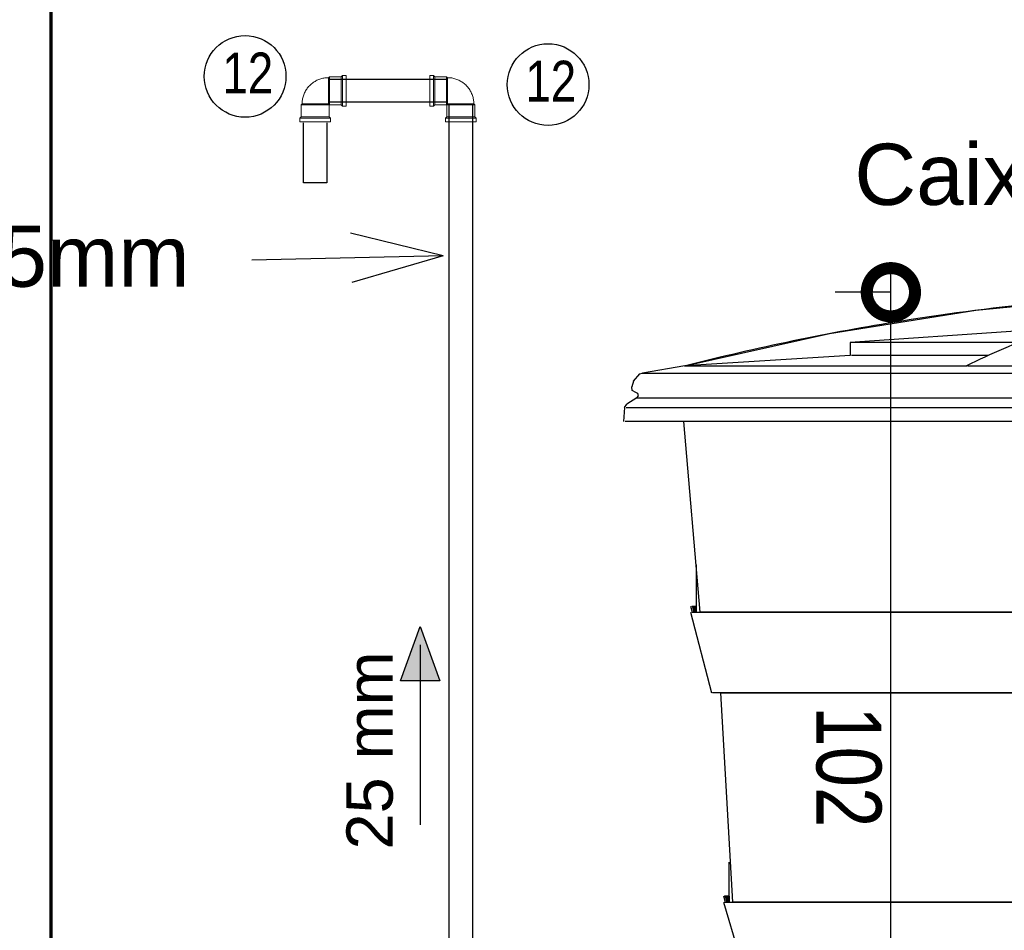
# Model space of a CAD drawing. Header units: millimetres. Extents: x -20654 to 2526, y -8238 to 977.
# Tile 170 of 219: x -10287.523 to -10286.462, y -4096.417 to -4095.435. Entities that reach past the tile are written whole.
import ezdxf

# ---------------------------------------------------------------- set-up
doc = ezdxf.new("R2010")
doc.units = ezdxf.units.MM
for name, color, linetype in [('A-WALL', 7, 'Continuous'), ('G-ANNO-TEXT', 7, 'Continuous'), ('P-PIPE', 7, 'Continuous'), ('P-PIPE-IDEN', 7, 'Continuous'), ('P-SANR-FIXT', 7, 'Continuous')]:
    doc.layers.add(name, color=color, linetype=linetype)
doc.styles.add('Arial_2', font='arial.ttf', dxfattribs={"height": 0.09})
doc.styles.add('Arial_4', font='arial.ttf', dxfattribs={"width": 0.8, "height": 0.07})
doc.styles.add('Arial_6', font='arial.ttf', dxfattribs={"width": 0.8, "height": 0.04})
doc.styles.add('Arial_7', font='arial.ttf', dxfattribs={"height": 0.05})
doc.dimstyles.new('COTAS', dxfattribs={"dimscale": 0.3048, "dimtxt": 0.07, "dimasz": 0.341207, "dimexe": 0.19685, "dimexo": 0.0625, "dimgap": 0.032808, "dimtad": 3, "dimdec": 0, "dimlfac": 100, "dimzin": 0, "dimdsep": 46, "dimtxsty": 'Arial_4', "dimblk1": 'DOTSMALL', "dimblk2": 'DOTSMALL', "dimsah": 1, "dimcen": 0.09, "dimdle": 0.065617, "dimazin": 0, "dimtfac": 1, "dimtdec": 0, "dimtmove": 0, "dimatfit": 0, "dimfxl": 0.328084, "dimfxlon": 1, "dimtvp": 1, "dimtfill": 1, "dimtolj": 1, "dimtzin": 0, "dimarcsym": 2})

# ---------------------------------------------------------------- blocks, each defined once
blk = doc.blocks.new('Joelho 45_90 - Agua Fria_Soldavel - MEP - Tigre - Standard-V10-Elevation 0 - a')
at = {"layer": 'P-PIPE', "lineweight": 18}
for p, q in [((-1.3878, 5.8901), (-1.3889, 5.889)), ((-1.3878, 5.8901), (-1.3878, 5.8599)), ((-1.3751, 5.8901), (-1.3878, 5.8901)), ((-1.3878, 5.8599), (-1.3878, 5.8901)), ((-1.3737, 5.8915), (-1.3751, 5.8901)), ((-1.3751, 5.8599), (-1.3751, 5.8901)), ((-1.3697, 5.8915), (-1.3737, 5.8915)), ((-1.3737, 5.8585), (-1.3737, 5.8915)), ((-1.3697, 5.8915), (-1.3697, 5.8585)), ((-1.3889, 5.861), (-1.3889, 5.889)), ((-1.3889, 5.889), (-1.3889, 5.861)), ((-1.4173, 5.8607), (-1.4183, 5.8596)), ((-1.3881, 5.8596), (-1.4183, 5.8596)), ((-1.4183, 5.8596), (-1.4183, 5.8469)), ((-1.4183, 5.8596), (-1.3881, 5.8596)), ((-1.4173, 5.8607), (-1.3892, 5.8607)), ((-1.3892, 5.8607), (-1.4173, 5.8607)), ((-1.3892, 5.8607), (-1.3897, 5.8607)), ((-1.3897, 5.8607), (-1.3892, 5.8607)), ((-1.3881, 5.8596), (-1.3892, 5.8607)), ((-1.3889, 5.8614), (-1.3889, 5.861)), ((-1.3889, 5.861), (-1.3889, 5.8614)), ((-1.3889, 5.861), (-1.3878, 5.8599)), ((-1.3881, 5.8469), (-1.3881, 5.8596)), ((-1.3878, 5.8599), (-1.3751, 5.8599)), ((-1.3751, 5.8599), (-1.3737, 5.8585)), ((-1.3737, 5.8585), (-1.3697, 5.8585)), ((-1.4183, 5.8469), (-1.4197, 5.8455)), ((-1.3881, 5.8469), (-1.4183, 5.8469)), ((-1.3867, 5.8455), (-1.3881, 5.8469)), ((-1.4197, 5.8455), (-1.4197, 5.8415)), ((-1.3867, 5.8455), (-1.4197, 5.8455)), ((-1.3867, 5.8415), (-1.4197, 5.8415)), ((-1.3867, 5.8415), (-1.3867, 5.8455))]:
    blk.add_line(p, q, dxfattribs=at)
at = {"layer": 'P-PIPE', "lineweight": 18, "flags": 128}
for points in [[(-1.3889, 5.889), (-1.3901, 5.889), (-1.3912, 5.8889), (-1.3923, 5.8888), (-1.3935, 5.8887), (-1.3946, 5.8885), (-1.3957, 5.8882), (-1.3968, 5.8879), (-1.3979, 5.8876), (-1.3989, 5.8872), (-1.4, 5.8868), (-1.401, 5.8863), (-1.402, 5.8858), (-1.403, 5.8853), (-1.404, 5.8847), (-1.405, 5.8841), (-1.4059, 5.8834), (-1.4068, 5.8827), (-1.4076, 5.882), (-1.4085, 5.8812), (-1.4093, 5.8804), (-1.4101, 5.8796), (-1.4108, 5.8788), (-1.4115, 5.8779), (-1.4122, 5.877), (-1.4128, 5.876), (-1.4134, 5.875), (-1.4139, 5.8741), (-1.4145, 5.873), (-1.4149, 5.872), (-1.4154, 5.871), (-1.4158, 5.8699), (-1.4161, 5.8688), (-1.4164, 5.8677), (-1.4167, 5.8666), (-1.4169, 5.8655), (-1.417, 5.8644), (-1.4172, 5.8633), (-1.4173, 5.8621), (-1.4173, 5.861), (-1.4173, 5.8607)], [(-1.3892, 5.8607), (-1.3892, 5.8607), (-1.3892, 5.8607), (-1.3892, 5.8607), (-1.3892, 5.8607), (-1.3892, 5.8608), (-1.3892, 5.8608), (-1.3892, 5.8608), (-1.3892, 5.8608), (-1.3892, 5.8608), (-1.3892, 5.8608), (-1.3892, 5.8608), (-1.3892, 5.8608), (-1.3892, 5.8608), (-1.3892, 5.8608), (-1.3892, 5.8608), (-1.3892, 5.8609), (-1.3892, 5.8609), (-1.3891, 5.8609), (-1.3891, 5.8609), (-1.3891, 5.8609), (-1.3891, 5.8609), (-1.3891, 5.8609), (-1.3891, 5.8609), (-1.3891, 5.8609), (-1.3891, 5.8609), (-1.3891, 5.8609), (-1.3891, 5.8609), (-1.3891, 5.8609), (-1.3891, 5.8609), (-1.389, 5.8609), (-1.389, 5.8609), (-1.389, 5.8609), (-1.389, 5.861), (-1.389, 5.861), (-1.389, 5.861), (-1.389, 5.861), (-1.389, 5.861), (-1.389, 5.861), (-1.389, 5.861), (-1.3889, 5.861)]]:
    blk.add_lwpolyline(points, dxfattribs=at)
blk = doc.blocks.new('Joelho 45_90 - Agua Fria_Soldavel - MEP - Tigre - Standard-V11-Elevation 0 - a')
at = {"layer": 'P-PIPE', "lineweight": 18}
for p, q in [((-1.2757, 5.8915), (-1.2797, 5.8915)), ((-1.2797, 5.8585), (-1.2797, 5.8915)), ((-1.2743, 5.8901), (-1.2757, 5.8915)), ((-1.2757, 5.8585), (-1.2757, 5.8915)), ((-1.2616, 5.8901), (-1.2743, 5.8901)), ((-1.2743, 5.8599), (-1.2743, 5.8901)), ((-1.2605, 5.889), (-1.2616, 5.8901)), ((-1.2616, 5.8599), (-1.2616, 5.8901)), ((-1.2616, 5.8901), (-1.2616, 5.8599)), ((-1.2605, 5.889), (-1.2605, 5.861)), ((-1.2605, 5.861), (-1.2605, 5.889)), ((-1.2797, 5.8585), (-1.2757, 5.8585)), ((-1.2757, 5.8585), (-1.2743, 5.8599)), ((-1.2743, 5.8599), (-1.2616, 5.8599)), ((-1.2616, 5.8599), (-1.2605, 5.861)), ((-1.2602, 5.8607), (-1.2613, 5.8596)), ((-1.2311, 5.8596), (-1.2613, 5.8596)), ((-1.2613, 5.8596), (-1.2613, 5.8469)), ((-1.2613, 5.8596), (-1.2311, 5.8596)), ((-1.2605, 5.861), (-1.2605, 5.8614)), ((-1.2605, 5.8614), (-1.2605, 5.861)), ((-1.2602, 5.8607), (-1.2322, 5.8607)), ((-1.2598, 5.8607), (-1.2602, 5.8607)), ((-1.2322, 5.8607), (-1.2602, 5.8607)), ((-1.2602, 5.8607), (-1.2598, 5.8607)), ((-1.2311, 5.8596), (-1.2322, 5.8607)), ((-1.2311, 5.8469), (-1.2311, 5.8596)), ((-1.2613, 5.8469), (-1.2627, 5.8455)), ((-1.2613, 5.8469), (-1.2311, 5.8469)), ((-1.2297, 5.8455), (-1.2311, 5.8469)), ((-1.2627, 5.8455), (-1.2627, 5.8415)), ((-1.2627, 5.8455), (-1.2297, 5.8455)), ((-1.2297, 5.8415), (-1.2627, 5.8415)), ((-1.2297, 5.8415), (-1.2297, 5.8455))]:
    blk.add_line(p, q, dxfattribs=at)
at = {"layer": 'P-PIPE', "lineweight": 18, "flags": 128}
for points in [[(-1.2322, 5.8607), (-1.2322, 5.8618), (-1.2323, 5.863), (-1.2324, 5.8641), (-1.2325, 5.8652), (-1.2327, 5.8663), (-1.233, 5.8674), (-1.2333, 5.8685), (-1.2336, 5.8696), (-1.234, 5.8707), (-1.2344, 5.8717), (-1.2349, 5.8728), (-1.2354, 5.8738), (-1.2359, 5.8748), (-1.2365, 5.8758), (-1.2371, 5.8767), (-1.2378, 5.8776), (-1.2385, 5.8785), (-1.2392, 5.8794), (-1.24, 5.8802), (-1.2408, 5.881), (-1.2416, 5.8818), (-1.2424, 5.8825), (-1.2433, 5.8832), (-1.2442, 5.8839), (-1.2452, 5.8845), (-1.2462, 5.8851), (-1.2471, 5.8857), (-1.2482, 5.8862), (-1.2492, 5.8867), (-1.2502, 5.8871), (-1.2513, 5.8875), (-1.2524, 5.8879), (-1.2535, 5.8882), (-1.2546, 5.8884), (-1.2557, 5.8886), (-1.2568, 5.8888), (-1.2579, 5.8889), (-1.2591, 5.889), (-1.2602, 5.889), (-1.2605, 5.889)], [(-1.2605, 5.861), (-1.2605, 5.861), (-1.2605, 5.861), (-1.2605, 5.861), (-1.2605, 5.861), (-1.2605, 5.861), (-1.2604, 5.861), (-1.2604, 5.8609), (-1.2604, 5.8609), (-1.2604, 5.8609), (-1.2604, 5.8609), (-1.2604, 5.8609), (-1.2604, 5.8609), (-1.2604, 5.8609), (-1.2604, 5.8609), (-1.2604, 5.8609), (-1.2603, 5.8609), (-1.2603, 5.8609), (-1.2603, 5.8609), (-1.2603, 5.8609), (-1.2603, 5.8609), (-1.2603, 5.8609), (-1.2603, 5.8609), (-1.2603, 5.8609), (-1.2603, 5.8608), (-1.2603, 5.8608), (-1.2603, 5.8608), (-1.2603, 5.8608), (-1.2603, 5.8608), (-1.2603, 5.8608), (-1.2603, 5.8608), (-1.2603, 5.8608), (-1.2603, 5.8608), (-1.2603, 5.8608), (-1.2602, 5.8608), (-1.2602, 5.8607), (-1.2602, 5.8607), (-1.2602, 5.8607), (-1.2602, 5.8607), (-1.2602, 5.8607), (-1.2602, 5.8607)]]:
    blk.add_lwpolyline(points, dxfattribs=at)
blk = doc.blocks.new('Anotacao_Tubo água - 02 FLUXO DIREITA-2194581-Elevation 0 - a')
at = {"layer": 'P-PIPE-IDEN'}
blk.add_hatch(color=256, dxfattribs=at).paths.add_polyline_path([(-0.3174, 2.9363), (-0.3174, 2.9789), (-0.2589, 2.9576)])
for p, q in [((-0.2589, 2.9576), (-0.3174, 2.9789)), ((-0.3174, 2.9789), (-0.3174, 2.9363)), ((-0.2787, 2.9576), (-0.4726, 2.9576)), ((-0.3174, 2.9363), (-0.2589, 2.9576))]:
    blk.add_line(p, q, dxfattribs=at)
blk = doc.blocks.new('Identificador_Conexao - Identificador-1334731-8 DETALHE SANITÁRIO B')
at = {"layer": 'P-PIPE-IDEN'}
blk.add_circle((0, 0), 0.002, dxfattribs=at)
blk = doc.blocks.new('cx')
at = {"layer": 'P-SANR-FIXT'}
for points in [[(-10276.5948, -4099.552), (-10276.5948, -4099.5453), (-10276.6006, -4099.5453), (-10276.5989, -4099.552)], [(-10276.5634, -4099.8644), (-10276.5595, -4099.8644), (-10276.5595, -4099.8577), (-10276.5654, -4099.8577)]]:
    blk.add_hatch(color=256, dxfattribs=at).paths.add_polyline_path(points, flags=0)
for p, q in [((-10276.2515, -4099.2489), (-10276.43, -4099.2612)), ((-10276.43, -4099.2612), (-10276.43, -4099.2753)), ((-10276.2479, -4099.2612), (-10276.4291, -4099.2612)), ((-10276.43, -4099.2753), (-10276.6081, -4099.2864)), ((-10276.6081, -4099.2864), (-10276.6536, -4099.2944)), ((-10276.6081, -4099.2864), (-10276.6081, -4099.2873)), ((-10276.6081, -4099.2864), (-10276.6074, -4099.2864)), ((-10276.6069, -4099.2864), (-10276.3046, -4099.2864)), ((-10276.3046, -4099.2864), (-10276.3037, -4099.2864)), ((-10276.2735, -4099.2864), (-10276.2641, -4099.2864)), ((-10276.2641, -4099.2864), (-10276.2541, -4099.2864)), ((-10276.6542, -4099.2944), (-10275.931, -4099.2944)), ((-10276.6635, -4099.3031), (-10276.6652, -4099.3092)), ((-10276.6731, -4099.3314), (-10276.6742, -4099.3463)), ((-10276.6731, -4099.3314), (-10276.6704, -4099.3276)), ((-10276.6714, -4099.3314), (-10275.931, -4099.3314)), ((-10276.6597, -4099.3211), (-10276.6704, -4099.3276)), ((-10276.6597, -4099.3211), (-10275.931, -4099.3211)), ((-10275.931, -4099.3463), (-10276.6724, -4099.3463)), ((-10276.5916, -4099.552), (-10276.609, -4099.3463)), ((-10276.5959, -4099.501), (-10276.5959, -4099.5453)), ((-10276.5959, -4099.501), (-10276.5959, -4099.552)), ((-10276.6018, -4099.5453), (-10276.6001, -4099.552)), ((-10276.6018, -4099.552), (-10276.5794, -4099.6388)), ((-10276.6006, -4099.5453), (-10276.5958, -4099.5453)), ((-10276.6006, -4099.552), (-10276.5916, -4099.552)), ((-10276.5916, -4099.552), (-10276.0474, -4099.552)), ((-10276.0474, -4099.552), (-10276.5916, -4099.552)), ((-10276.5696, -4099.6388), (-10276.5783, -4099.6388)), ((-10276.0436, -4099.6388), (-10276.5696, -4099.6388)), ((-10276.5696, -4099.6388), (-10276.0436, -4099.6388)), ((-10276.5696, -4099.6388), (-10276.5568, -4099.8644)), ((-10276.5606, -4099.8213), (-10276.5606, -4099.8577)), ((-10276.5606, -4099.8213), (-10276.5606, -4099.8644)), ((-10276.5665, -4099.8577), (-10276.5645, -4099.8644)), ((-10276.5654, -4099.8577), (-10276.5604, -4099.8577)), ((-10276.5665, -4099.8644), (-10276.5406, -4099.9512)), ((-10276.5654, -4099.8644), (-10276.5568, -4099.8644)), ((-10276.0413, -4099.8644), (-10276.5568, -4099.8644)), ((-10276.5568, -4099.8644), (-10276.0413, -4099.8644))]:
    blk.add_line(p, q, dxfattribs=at)
at = {"layer": 'P-SANR-FIXT', "flags": 128}
for points in [[(-10276.6081, -4099.2864), (-10276.4521, -4099.2517), (-10276.2943, -4099.2265), (-10276.1353, -4099.211), (-10276.0614, -4099.2071)], [(-10276.3031, -4099.2864), (-10276.2797, -4099.2864), (-10276.2735, -4099.2864)], [(-10276.6635, -4099.3031), (-10276.6565, -4099.2952), (-10276.6542, -4099.2944)], [(-10276.6608, -4099.3153), (-10276.6647, -4099.313), (-10276.6652, -4099.3092)], [(-10276.6597, -4099.3211), (-10276.6579, -4099.3189), (-10276.6588, -4099.3162), (-10276.6608, -4099.3153)]]:
    blk.add_lwpolyline(points, dxfattribs=at)
at = {"layer": 'P-SANR-FIXT'}
for points, knots in [([(-10276.058, -4099.2071), (-10276.0845, -4099.2081), (-10276.1373, -4099.2109), (-10276.243, -4099.2197), (-10276.4006, -4099.24), (-10276.5304, -4099.2668), (-10276.6074, -4099.2864)], [0, 0, 0, 0, 0.142857, 0.285714, 0.571429, 1, 1, 1, 1]), ([(-10276.0216, -4099.2071), (-10276.0625, -4099.2101), (-10276.1305, -4099.2211), (-10276.2249, -4099.2503), (-10276.2781, -4099.2734), (-10276.3046, -4099.2864)], [-1, -1, -1, -1, -0.571429, -0.285714, 0, 0, 0, 0]), ([(-10276.2809, -4099.2753), (-10276.2868, -4099.2753), (-10276.3117, -4099.2753), (-10276.3634, -4099.2753), (-10276.4101, -4099.2753), (-10276.4254, -4099.2753), (-10276.4283, -4099.2753)], [0.4948054, 0.4948054, 0.4948054, 0.4948054, 0.5263158, 0.6315789, 0.8157895, 0.9473684, 0.9473684, 0.9473684, 0.9473684])]:
    blk.add_open_spline(points, degree=3, knots=knots, dxfattribs=at)
blk = doc.blocks.new('_DotSmall')
at = {"color": 0, "linetype": 'ByBlock', "const_width": 0.5}
blk.add_lwpolyline([(-0.0625, 0, 1), (0.0625, 0, 1)], format="xyb", close=True, dxfattribs=at)
blk = doc.blocks.new('*D251')
at = {"color": 0, "lineweight": -2, "ltscale": 2, "transparency": 16777216}
for p, q in [((-10286.5845, -4096.7718), (-10286.5845, -4095.7088)), ((-10286.5845, -4095.7288), (-10286.6445, -4095.7288)), ((-10286.5845, -4096.7518), (-10286.6445, -4096.7518))]:
    blk.add_line(p, q, dxfattribs=at)
at = {"layer": 'Defpoints', "color": 0, "ltscale": 2, "transparency": 16777216}
for p in [(-10286.5845, -4095.7288), (-10286.5845, -4095.7288), (-10286.5845, -4096.7518)]:
    blk.add_point(p, dxfattribs=at)
at = {"color": 0, "lineweight": -2, "ltscale": 2, "transparency": 16777216, "xscale": 0.104, "yscale": 0.104, "zscale": 0.104}
for p, rotation in [((-10286.5845, -4095.7288), 90), ((-10286.5845, -4096.7518), 270)]:
    blk.add_blockref('_DotSmall', p, dxfattribs=dict(at, rotation=rotation))
at = {"color": 0, "ltscale": 2, "transparency": 16777216, "insert": (-10286.6302, -4096.2403), "char_height": 0.07, "attachment_point": 5, "rotation": 270, "style": 'Arial_4', "bg_fill": 3, "box_fill_scale": 1.1, "bg_fill_color": 256, "bg_fill_true_color": 13158600, "bg_fill_transparency": 0}
blk.add_mtext('\\A1;102', dxfattribs=at)

msp = doc.modelspace()

# ---------------------------------------------------------------- linework, layer by layer
at = {"layer": 'G-ANNO-TEXT'}
for q in [(-10287.1667, -4095.6653), (-10287.2732, -4095.6944), (-10287.1654, -4095.7184)]:
    msp.add_line((-10287.0671, -4095.6895), q, dxfattribs=at)
at = {"layer": 'P-PIPE', "color": 5, "true_color": 0x0000ff}
for p, q in [((-10287.1896, -4095.4991), (-10287.0634, -4095.4991)), ((-10287.0634, -4095.5241), (-10287.1896, -4095.5241)), ((-10287.0605, -4095.8724), (-10287.0605, -4095.527)), ((-10287.0355, -4095.527), (-10287.0355, -4095.8724)), ((-10287.2175, -4095.6108), (-10287.2175, -4095.5462)), ((-10287.1925, -4095.5462), (-10287.1925, -4095.6108)), ((-10287.1925, -4095.6108), (-10287.2175, -4095.6108)), ((-10287.0605, -4096.6199), (-10287.0605, -4095.8724)), ((-10287.0355, -4095.8724), (-10287.0355, -4096.6199))]:
    msp.add_line(p, q, dxfattribs=at)

# ---------------------------------------------------------------- block references
msp.add_blockref('cx', (-10.1985, 3.4783))
at = {"layer": 'P-PIPE', "xscale": -1}
for name in ['Joelho 45_90 - Agua Fria_Soldavel - MEP - Tigre - Standard-V11-Elevation 0 - a', 'Joelho 45_90 - Agua Fria_Soldavel - MEP - Tigre - Standard-V10-Elevation 0 - a']:
    msp.add_blockref(name, (-10288.4512, -4101.3866), dxfattribs=at)
at = {"layer": 'P-PIPE-IDEN', "xscale": 21.99999999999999, "yscale": 21.99999999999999, "zscale": 21.99999999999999}
for p in [(-10287.2804, -4095.4962), (-10286.9539, -4095.505)]:
    msp.add_blockref('Identificador_Conexao - Identificador-1334731-8 DETALHE SANITÁRIO B', p, dxfattribs=at)
at = {"layer": 'P-PIPE-IDEN', "xscale": -1, "rotation": 270.0000000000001}
msp.add_blockref('Anotacao_Tubo água - 02 FLUXO DIREITA-2194581-Elevation 0 - a', (-10290.0494, -4095.8302), dxfattribs=at)

# ---------------------------------------------------------------- texts
at = {"layer": 'G-ANNO-TEXT', "char_height": 0.066, "attachment_point": 3, "style": 'Arial_2', "bg_fill": 3, "box_fill_scale": 1.25, "bg_fill_color": 256, "bg_fill_true_color": 13158600, "bg_fill_transparency": 0}
for s, insert, width in [("Caixa d' Água 1000 lts", (-10285.7042, -4095.5687), 1.079392), ('Ventilação DN25mm', (-10287.3403, -4095.6569), 1.050291)]:
    msp.add_mtext(s, dxfattribs=dict(at, insert=insert, width=width))
at = {"layer": 'P-PIPE-IDEN', "char_height": 0.044, "width": 0.067727, "attachment_point": 1, "style": 'Arial_6'}
for insert in [(-10287.3049, -4095.4705), (-10286.9784, -4095.4793)]:
    msp.add_mtext('12', dxfattribs=dict(at, insert=insert))
at = {"layer": 'P-PIPE-IDEN', "insert": (-10287.1206, -4096.3294), "char_height": 0.05, "width": 0.211645, "attachment_point": 7, "rotation": 90, "style": 'Arial_7'}
msp.add_mtext('25 mm', dxfattribs=at)

# ---------------------------------------------------------------- next in the draw order: linework, layer by layer
at = {"layer": 'A-WALL', "lineweight": 70}
msp.add_line((-10287.4895, -4096.8518), (-10287.4895, -4095.0518), dxfattribs=at)

# ---------------------------------------------------------------- next in the draw order: dimensions: what is measured, and where the dimension line sits
at = {"ltscale": 2}
dim = msp.add_linear_dim(base=(-10286.5845, -4095.7288), p1=(-10286.5845, -4096.7518), p2=(-10286.5845, -4095.7288), angle=90, dimstyle='COTAS', override={"dimpost": '<>'}, dxfattribs=at)
dim.commit()
dim.dimension.update_dxf_attribs({"geometry": '*D251', "text_midpoint": (-10286.6302, -4096.2403)})

doc.saveas('drawing.dxf')
